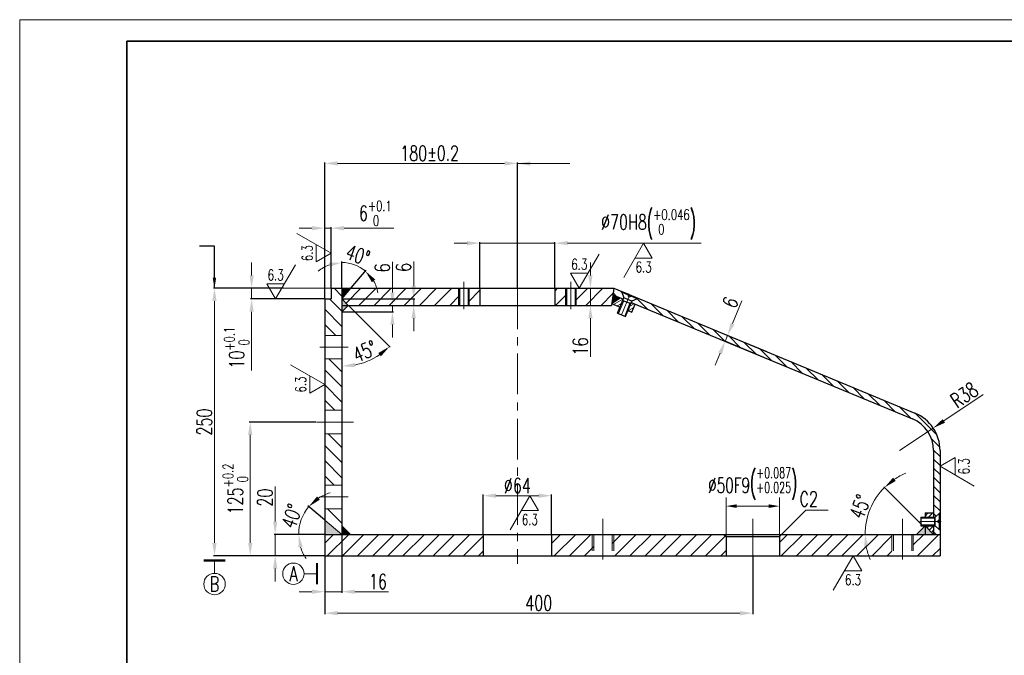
# Model space of a CAD drawing. Header units: millimetres. Extents: x -100 to 1580, y -20 to 1168.
# Tile 2 of 3: x -100 to 820, y 574 to 1168. Entities that reach past the tile are written whole.
import ezdxf
from ezdxf.enums import TextEntityAlignment as Align

# ---------------------------------------------------------------- set-up
doc = ezdxf.new("R2010")
doc.units = ezdxf.units.MM
doc.header["$LTSCALE"] = 1.2
doc.linetypes.add('CENTER', pattern=[50.8, 31.75, -6.35, 6.35, -6.35])
doc.linetypes.add('DASHED', pattern=[19.05, 12.7, -6.35])
for name, color, linetype, lineweight in [('1轮廓实线层', 7, 'Continuous', 35), ('2细线层', 4, 'Continuous', 15), ('3中心线层', 1, 'CENTER', 35), ('4虚线层', 6, 'DASHED', 35), ('5剖面线层', 2, 'Continuous', 15), ('7标注层', 4, 'Continuous', 15), ('YGJ波浪线', 3, 'Continuous', 15), ('YGJ粗实线', 7, 'Continuous', 35), ('YGJ细实线', 3, 'Continuous', 15), ('尺寸线', 4, 'Continuous', 15), ('粗实线', 7, 'Continuous', 30), ('细实线', 2, 'Continuous', 15)]:
    doc.layers.add(name, color=color, linetype=linetype, lineweight=lineweight)
doc.layers.add('PARA2', color=7, linetype='Continuous')
doc.styles.add('HC_GBDIM', font='romans', dxfattribs={"width": 0.667, "bigfont": 'gbcbig'})
doc.styles.add('TH_GBDIM', font='romans.shx', dxfattribs={"width": 0.8, "bigfont": 'gbcbig.shx'})
doc.styles.add('标准', font='romans.shx', dxfattribs={"width": 0.7, "bigfont": 'hzdx.shx'})
doc.dimstyles.new('1比4', dxfattribs={"dimtxt": 14, "dimasz": 12, "dimexe": 1, "dimexo": 0.5, "dimgap": 2.5, "dimtad": 1, "dimdsep": 46, "dimtxsty": '标准', "dimcen": 0, "dimclrd": 256, "dimclrt": 256, "dimadec": 0, "dimazin": 0, "dimtfac": 1, "dimtmove": 0, "dimatfit": 0, "dimfxl": 1, "dimtolj": 1, "dimtzin": 0, "dimlwd": -1, "dimarcsym": 0})
doc.dimstyles.new('HC_GBDIM', dxfattribs={"dimtxt": 3.5, "dimasz": 2.5, "dimexe": 2, "dimexo": 0, "dimgap": 1.5, "dimtad": 1, "dimdec": 1, "dimzin": 0, "dimdsep": 46, "dimtxsty": 'HC_GBDIM', "dimcen": 2.5, "dimclrd": 3, "dimclre": 3, "dimclrt": 2, "dimadec": 0, "dimazin": 0, "dimtfac": 0.714286, "dimtdec": 1, "dimtmove": 0, "dimatfit": 3, "dimfxl": 1, "dimtzin": 0, "dimlwd": -1, "dimlwe": -1, "dimarcsym": 0})
doc.dimstyles.new('TH_GBDIM', dxfattribs={"dimscale": 4, "dimtxt": 3.5, "dimasz": 2.5, "dimexe": 2, "dimexo": 0, "dimgap": 1.5, "dimtad": 1, "dimdec": 1, "dimzin": 0, "dimdsep": 46, "dimtxsty": 'TH_GBDIM', "dimcen": 2.5, "dimadec": 0, "dimazin": 0, "dimtfac": 0.714286, "dimtdec": 1, "dimtmove": 0, "dimatfit": 3, "dimfxl": 1, "dimtolj": 1, "dimtzin": 0, "dimarcsym": 0})
pattern_1 = [(45, (-49.912, 47.743), (-7.07107, 7.07107), [])]

# ---------------------------------------------------------------- blocks, each defined once
blk = doc.blocks.new('*U119')
at = {"layer": 'YGJ粗实线'}
for p in [(0, 0), (390, 287)]:
    blk.add_line(p, (0, 287), dxfattribs=at)
at = {"layer": 'YGJ细实线'}
for p, q in [((-25, -5), (-25, 292)), ((395, 292), (-25, 292)), ((-25, 292), (-25, 287))]:
    blk.add_line(p, q, dxfattribs=at)
blk = doc.blocks.new('*D445')
at = {"layer": '7标注层', "ltscale": 7}
for p, q in [((173.13, 973.17), (161.13, 973.17)), ((191.13, 973.17), (185.13, 973.17)), ((203.13, 973.17), (249.72, 973.17))]:
    blk.add_line(p, q, dxfattribs=at)
at = {"layer": '7标注层', "color": 0, "lineweight": -2, "ltscale": 7}
for p, q in [((185.13, 950.68), (185.13, 974.17)), ((191.13, 917.5), (191.13, 974.17))]:
    blk.add_line(p, q, dxfattribs=at)
at = {"layer": '7标注层'}
for points in [[(173.13, 971.17), (173.13, 975.17), (185.13, 973.17)], [(203.13, 975.17), (203.13, 971.17), (191.13, 973.17)]]:
    blk.add_solid(points, dxfattribs=at)
at = {"layer": '7标注层', "insert": (232.42, 987.11), "char_height": 14, "attachment_point": 5, "style": '标准'}
blk.add_mtext('\\A1;6{}{{\\H0.7x;{\\S+0.1^  0;}}{}}', dxfattribs=at)
blk = doc.blocks.new('*D351')
at = {"layer": '7标注层', "ltscale": 7}
for p, q in [((116.75, 929), (116.75, 941)), ((116.75, 917), (116.75, 907)), ((116.75, 895), (116.75, 840.02))]:
    blk.add_line(p, q, dxfattribs=at)
at = {"layer": '7标注层', "color": 0, "lineweight": -2, "ltscale": 7}
for p, q in [((144.9, 917), (115.75, 917)), ((184.63, 907), (115.75, 907))]:
    blk.add_line(p, q, dxfattribs=at)
at = {"layer": '7标注层'}
for points in [[(114.75, 929), (118.75, 929), (116.75, 917)], [(118.75, 895), (114.75, 895), (116.75, 907)]]:
    blk.add_solid(points, dxfattribs=at)
at = {"layer": '7标注层', "insert": (102.82, 861.51), "char_height": 14, "attachment_point": 5, "rotation": 90, "style": '标准'}
blk.add_mtext('\\A1;10{}{{\\H0.7x;{\\S+0.1^  0;}}{}}', dxfattribs=at)
blk = doc.blocks.new('*D352')
at = {"layer": '7标注层', "ltscale": 7}
for p, q in [((138.76, 699), (138.76, 731.87)), ((138.76, 667), (138.76, 687)), ((138.76, 655), (138.76, 643))]:
    blk.add_line(p, q, dxfattribs=at)
at = {"layer": '7标注层', "color": 0, "lineweight": -2, "ltscale": 7}
for p, q in [((184.63, 687), (137.76, 687)), ((184.63, 667), (137.76, 667))]:
    blk.add_line(p, q, dxfattribs=at)
at = {"layer": '7标注层'}
for points in [[(136.76, 699), (140.76, 699), (138.76, 687)], [(140.76, 655), (136.76, 655), (138.76, 667)]]:
    blk.add_solid(points, dxfattribs=at)
at = {"layer": '7标注层', "insert": (129.26, 721.44), "char_height": 14, "attachment_point": 5, "rotation": 90, "style": '标准'}
blk.add_mtext('\\A1;20{}{{\\H0.7x;}{}}', dxfattribs=at)
blk = doc.blocks.new('*D354')
at = {"layer": '7标注层', "color": 0, "lineweight": -2, "ltscale": 7}
for p, q in [((146.48, 917), (81.04, 917)), ((184.63, 667), (81.04, 667))]:
    blk.add_line(p, q, dxfattribs=at)
at = {"layer": '7标注层', "ltscale": 7}
blk.add_line((82.04, 679), (82.04, 905), dxfattribs=at)
at = {"layer": '7标注层'}
for points in [[(84.04, 905), (80.04, 905), (82.04, 917)], [(80.04, 679), (84.04, 679), (82.04, 667)]]:
    blk.add_solid(points, dxfattribs=at)
at = {"layer": '7标注层', "insert": (72.54, 792), "char_height": 14, "attachment_point": 5, "rotation": 90, "style": '标准'}
blk.add_mtext('\\A1;250{}{{\\H0.7x;}{}}', dxfattribs=at)
blk = doc.blocks.new('*D355')
at = {"layer": '7标注层', "color": 0, "lineweight": -2, "ltscale": 7}
for p, q in [((176.75, 792), (114.45, 792)), ((184.63, 667), (114.45, 667))]:
    blk.add_line(p, q, dxfattribs=at)
at = {"layer": '7标注层', "ltscale": 7}
blk.add_line((115.45, 679), (115.45, 780), dxfattribs=at)
at = {"layer": '7标注层'}
for points in [[(117.45, 780), (113.45, 780), (115.45, 792)], [(113.45, 679), (117.45, 679), (115.45, 667)]]:
    blk.add_solid(points, dxfattribs=at)
at = {"layer": '7标注层', "insert": (101.52, 729.5), "char_height": 14, "attachment_point": 5, "rotation": 90, "style": '标准'}
blk.add_mtext('\\A1;125{}{{\\H0.7x;{\\S+0.2^  0;}}{}}', dxfattribs=at)
blk = doc.blocks.new('*D356')
at = {"layer": '7标注层', "ltscale": 7}
for p, q in [((318.13, 959.17), (306.13, 959.17)), ((400.13, 959.17), (330.13, 959.17)), ((412.13, 959.17), (536.93, 959.17))]:
    blk.add_line(p, q, dxfattribs=at)
at = {"layer": '7标注层', "color": 0, "lineweight": -2, "ltscale": 7}
for p, q in [((330.13, 917.5), (330.13, 960.17)), ((400.13, 917.5), (400.13, 960.17))]:
    blk.add_line(p, q, dxfattribs=at)
at = {"layer": '7标注层'}
for points in [[(318.13, 957.17), (318.13, 961.17), (330.13, 959.17)], [(412.13, 961.17), (412.13, 957.17), (400.13, 959.17)]]:
    blk.add_solid(points, dxfattribs=at)
at = {"layer": '7标注层', "insert": (487.67, 976.61), "char_height": 14, "attachment_point": 5, "style": '标准'}
blk.add_mtext('\\A1;%%c70{}{H8{\\H0.7x;{\\H2.0x;\\W0.5;(}{\\S+0.046^  0;}{\\H2.0x;\\W0.5;)}}{}}', dxfattribs=at)
blk = doc.blocks.new('*D357')
at = {"layer": '7标注层', "color": 0, "lineweight": -2, "ltscale": 7}
for p, q in [((185.13, 907.5), (185.13, 1034.69)), ((365.13, 917.5), (365.13, 1034.69))]:
    blk.add_line(p, q, dxfattribs=at)
at = {"layer": '7标注层', "ltscale": 7}
blk.add_line((197.13, 1033.69), (353.13, 1033.69), dxfattribs=at)
at = {"layer": '7标注层'}
for points in [[(197.13, 1035.69), (197.13, 1031.69), (185.13, 1033.69)], [(353.13, 1031.69), (353.13, 1035.69), (365.13, 1033.69)]]:
    blk.add_solid(points, dxfattribs=at)
at = {"layer": '7标注层', "insert": (283.05, 1043.19), "char_height": 14, "attachment_point": 5, "style": '标准'}
blk.add_mtext('\\A1;180{}{{\\H0.7x;{\\H1.4x;\\A1%%p0.2}}{}}', dxfattribs=at)
blk = doc.blocks.new('*D358')
at = {"layer": '7标注层', "ltscale": 7}
for p, q in [((763.7, 793.06), (800.54, 817.67)), ((722.13, 765.28), (753.73, 786.39))]:
    blk.add_line(p, q, dxfattribs=at)
at = {"layer": '7标注层'}
blk.add_solid([(762.59, 794.72), (764.82, 791.39), (753.73, 786.39)], dxfattribs=at)
at = {"layer": '7标注层', "insert": (782.71, 817.18), "char_height": 14, "attachment_point": 5, "rotation": 33.75, "style": '标准'}
blk.add_mtext('\\A1;R38{}{{\\H0.7x;}{}}', dxfattribs=at)
blk = doc.blocks.new('*D440')
at = {"layer": '7标注层', "color": 0, "lineweight": -2, "ltscale": 7}
for p, q in [((201.13, 686.5), (201.13, 632.45)), ((185.13, 666.5), (185.13, 632.45))]:
    blk.add_line(p, q, dxfattribs=at)
at = {"layer": '7标注层', "ltscale": 7}
for p, q in [((173.13, 633.45), (161.13, 633.45)), ((201.13, 633.45), (185.13, 633.45)), ((213.13, 633.45), (244.6, 633.45))]:
    blk.add_line(p, q, dxfattribs=at)
at = {"layer": '7标注层'}
for points in [[(173.13, 631.45), (173.13, 635.45), (185.13, 633.45)], [(213.13, 635.45), (213.13, 631.45), (201.13, 633.45)]]:
    blk.add_solid(points, dxfattribs=at)
at = {"layer": '7标注层', "insert": (234.86, 642.95), "char_height": 14, "attachment_point": 5, "style": '标准'}
blk.add_mtext('\\A1;16{}{{\\H0.7x;}{}}', dxfattribs=at)
blk = doc.blocks.new('*D473')
at = {"layer": 'YGJ细实线', "color": 3}
for p, q in [((560.13, 667), (560.13, 721.42)), ((610.13, 667), (610.13, 721.42)), ((600.13, 713.42), (570.13, 713.42))]:
    blk.add_line(p, q, dxfattribs=at)
for points in [[(570.13, 715.08), (570.13, 711.75), (560.13, 713.42)], [(600.13, 711.75), (600.13, 715.08), (610.13, 713.42)]]:
    blk.add_solid(points, dxfattribs=at)
at = {"layer": 'YGJ细实线', "color": 2, "insert": (585.13, 734.35), "char_height": 14, "attachment_point": 5, "style": 'HC_GBDIM'}
blk.add_mtext('%%c50{}{F9{\\H0.7x;{\\H2.0x;\\W0.5;(}{\\S+0.087^ +0.025;}{\\H2.0x;\\W0.5;)}}{}}', dxfattribs=at)
blk = doc.blocks.new('*D370')
at = {"layer": '7标注层', "color": 0, "lineweight": -2, "ltscale": 7}
blk.add_line((743.78, 695.36), (707.56, 731.58), dxfattribs=at)
at = {"layer": '7标注层', "ltscale": 7}
for start, end in [(112.79858, 123.89929), (135, 180), (191.10071, 202.20142)]:
    blk.add_arc((752.13, 687), 62.03, start, end, dxfattribs=at)
at = {"layer": '7标注层'}
for points in [[(716.26, 740.04), (718.8, 736.95), (708.27, 730.87)], [(693.25, 675.25), (689.27, 674.87), (690.1, 687)]]:
    blk.add_solid(points, dxfattribs=at)
at = {"layer": '7标注层', "insert": (685.43, 712.86), "char_height": 14, "attachment_point": 5, "rotation": 68.81315, "style": '标准'}
blk.add_mtext('45%%d{}{{\\H0.7x;}{}}', dxfattribs=at)
blk = doc.blocks.new('*D444')
at = {"layer": '7标注层', "ltscale": 7}
for p, q in [((433.4, 929), (433.4, 941)), ((433.4, 917), (433.4, 901)), ((433.4, 889), (433.4, 852.84))]:
    blk.add_line(p, q, dxfattribs=at)
at = {"layer": '7标注层', "color": 0, "lineweight": -2, "ltscale": 7}
for p, q in [((421.87, 917), (434.4, 917)), ((421.87, 901), (434.4, 901))]:
    blk.add_line(p, q, dxfattribs=at)
at = {"layer": '7标注层'}
for points in [[(431.4, 929), (435.4, 929), (433.4, 917)], [(435.4, 889), (431.4, 889), (433.4, 901)]]:
    blk.add_solid(points, dxfattribs=at)
at = {"layer": '7标注层', "insert": (423.9, 862.57), "char_height": 14, "attachment_point": 5, "rotation": 90, "style": '标准'}
blk.add_mtext('\\A1;16{}{{\\H0.7x;}{}}', dxfattribs=at)
blk = doc.blocks.new('*D375')
at = {"layer": '7标注层', "color": 0, "lineweight": -2, "ltscale": 7}
for p, q in [((333.13, 687.5), (333.13, 724.17)), ((397.13, 687.5), (397.13, 724.17))]:
    blk.add_line(p, q, dxfattribs=at)
at = {"layer": '7标注层', "ltscale": 7}
blk.add_line((385.13, 723.17), (345.13, 723.17), dxfattribs=at)
at = {"layer": '7标注层'}
for points in [[(345.13, 725.17), (345.13, 721.17), (333.13, 723.17)], [(385.13, 721.17), (385.13, 725.17), (397.13, 723.17)]]:
    blk.add_solid(points, dxfattribs=at)
at = {"layer": '7标注层', "insert": (365.13, 732.67), "char_height": 14, "attachment_point": 5, "style": '标准'}
blk.add_mtext('\\A1;%%c64', dxfattribs=at)
blk = doc.blocks.new('*D378')
at = {"layer": '7标注层', "color": 0, "lineweight": -2, "ltscale": 7}
for p, q in [((185.13, 666.5), (185.13, 612.37)), ((585.13, 666.5), (585.13, 612.37))]:
    blk.add_line(p, q, dxfattribs=at)
at = {"layer": '7标注层', "ltscale": 7}
blk.add_line((197.13, 613.37), (573.13, 613.37), dxfattribs=at)
at = {"layer": '7标注层'}
for points in [[(197.13, 615.37), (197.13, 611.37), (185.13, 613.37)], [(573.13, 611.37), (573.13, 615.37), (585.13, 613.37)]]:
    blk.add_solid(points, dxfattribs=at)
at = {"layer": '7标注层', "insert": (385.13, 622.87), "char_height": 14, "attachment_point": 5, "style": '标准'}
blk.add_mtext('\\A1;400', dxfattribs=at)
blk = doc.blocks.new('粗糙度')
at = {"layer": '尺寸线'}
for p, q in [((0, 0), (4.62, 8)), ((0, 0), (-2.02, 3.5)), ((-2.02, 3.5), (2.02, 3.5))]:
    blk.add_line(p, q, dxfattribs=at)
at = {"layer": '尺寸线', "lineweight": -3, "style": '标准', "width": 0.7}
blk.add_attdef('粗糙度', text='', height=2.5, dxfattribs=at).set_placement((0.01, 5.6), align=Align.MIDDLE)
blk = doc.blocks.new('*D439')
at = {"layer": '7标注层', "color": 0, "lineweight": -2, "ltscale": 7}
for p, q in [((184.75, 700.75), (169.42, 713.62)), ((184.63, 687), (159.73, 687))]:
    blk.add_line(p, q, dxfattribs=at)
at = {"layer": '7标注层', "ltscale": 7}
for start, end in [(105.83739, 122.9187), (140, 180), (197.0813, 214.16261)]:
    blk.add_arc((201.13, 687), 40.4, start, end, dxfattribs=at)
at = {"layer": '7标注层'}
for points in [[(177.85, 722.42), (180.5, 719.42), (170.18, 712.97)], [(164.49, 675.43), (160.53, 674.84), (160.73, 687)]]:
    blk.add_solid(points, dxfattribs=at)
at = {"layer": '7标注层', "insert": (154.24, 704.07), "char_height": 14, "attachment_point": 5, "rotation": 70, "style": '标准'}
blk.add_mtext('\\A1;40%%d', dxfattribs=at)
blk = doc.blocks.new('*D441')
at = {"layer": '7标注层', "color": 0, "lineweight": -2, "ltscale": 7}
for p, q in [((201.13, 894.5), (201.13, 843.12)), ((207.48, 900.65), (246.3, 861.83))]:
    blk.add_line(p, q, dxfattribs=at)
at = {"layer": '7标注层', "ltscale": 7}
blk.add_arc((201.13, 907), 62.88, 280.95068, 304.04932, dxfattribs=at)
at = {"layer": '7标注层'}
for points in [[(237.61, 853.36), (235.07, 856.45), (245.59, 862.54)], [(212.89, 847.26), (213.27, 843.28), (201.13, 844.12)]]:
    blk.add_solid(points, dxfattribs=at)
at = {"layer": '7标注层', "insert": (222.44, 858.06), "char_height": 14, "attachment_point": 5, "rotation": 23.52744, "style": '标准'}
blk.add_mtext('\\A1;45%%d', dxfattribs=at)
blk = doc.blocks.new('*D442')
at = {"layer": '7标注层', "ltscale": 7}
for p, q in [((248.38, 913), (248.38, 941.6)), ((248.38, 895), (248.38, 901)), ((248.38, 883), (248.38, 871))]:
    blk.add_line(p, q, dxfattribs=at)
at = {"layer": '7标注层', "color": 0, "lineweight": -2, "ltscale": 7}
for p, q in [((201.63, 895), (249.38, 895)), ((207.63, 901), (249.38, 901))]:
    blk.add_line(p, q, dxfattribs=at)
at = {"layer": '7标注层'}
for points in [[(246.38, 913), (250.38, 913), (248.38, 901)], [(250.38, 883), (246.38, 883), (248.38, 895)]]:
    blk.add_solid(points, dxfattribs=at)
at = {"layer": '7标注层', "insert": (238.88, 936.07), "char_height": 14, "attachment_point": 5, "rotation": 90, "style": '标准'}
blk.add_mtext('\\A1;6', dxfattribs=at)
blk = doc.blocks.new('*D443')
at = {"layer": '7标注层', "ltscale": 7}
for p, q in [((268.22, 919), (268.22, 942.07)), ((268.22, 901), (268.22, 907)), ((268.22, 889), (268.22, 877))]:
    blk.add_line(p, q, dxfattribs=at)
at = {"layer": '7标注层', "color": 0, "lineweight": -2, "ltscale": 7}
for p, q in [((201.63, 907), (269.22, 907)), ((207.63, 901), (269.22, 901))]:
    blk.add_line(p, q, dxfattribs=at)
at = {"layer": '7标注层'}
for points in [[(266.22, 919), (270.22, 919), (268.22, 907)], [(270.22, 889), (266.22, 889), (268.22, 901)]]:
    blk.add_solid(points, dxfattribs=at)
at = {"layer": '7标注层', "insert": (258.72, 936.54), "char_height": 14, "attachment_point": 5, "rotation": 90, "style": '标准'}
blk.add_mtext('\\A1;6', dxfattribs=at)
blk = doc.blocks.new('*D454')
at = {"layer": '7标注层', "ltscale": 7}
for p, q in [((566.18, 883.99), (575.01, 905.31)), ((559.29, 867.36), (561.59, 872.91)), ((554.7, 856.28), (550.11, 845.19))]:
    blk.add_line(p, q, dxfattribs=at)
at = {"layer": '7标注层', "color": 0, "lineweight": -2, "ltscale": 7}
for p, q in [((595.44, 852.39), (558.37, 867.75)), ((597.74, 857.94), (560.66, 873.29))]:
    blk.add_line(p, q, dxfattribs=at)
at = {"layer": '7标注层'}
for points in [[(564.33, 884.76), (568.03, 883.23), (561.59, 872.91)], [(556.55, 855.51), (552.85, 857.04), (559.29, 867.36)]]:
    blk.add_solid(points, dxfattribs=at)
at = {"layer": '7标注层', "insert": (564.11, 903.83), "char_height": 14, "attachment_point": 5, "rotation": 67.5, "style": '标准'}
blk.add_mtext('\\A1;6', dxfattribs=at)
blk = doc.blocks.new('*D472')
at = {"layer": '7标注层', "color": 0, "lineweight": -2, "ltscale": 7}
for p, q in [((201.13, 917.5), (201.13, 942.1)), ((209.84, 917.39), (223.69, 933.89))]:
    blk.add_line(p, q, dxfattribs=at)
at = {"layer": '7标注层', "ltscale": 7}
for start, end in [(110.27363, 130.54725), (50, 90), (9.45275, 29.72637)]:
    blk.add_arc((201.13, 907), 34.09, start, end, dxfattribs=at)
at = {"layer": '7标注层'}
for points in [[(189.67, 937.01), (188.97, 940.95), (201.13, 941.1)], [(232.27, 925.19), (229.2, 922.63), (223.04, 933.12)]]:
    blk.add_solid(points, dxfattribs=at)
at = {"layer": '7标注层', "insert": (216.04, 947.97), "char_height": 14, "attachment_point": 5, "rotation": 340, "style": '标准'}
blk.add_mtext('\\A1;40%%d', dxfattribs=at)

msp = doc.modelspace()

# ---------------------------------------------------------------- hatches: boundary and pattern name
at = {"layer": '5剖面线层', "ltscale": 7}
h = msp.add_hatch(dxfattribs=at)
h.set_pattern_fill('_U', color=256, scale=10, angle=315, style=0, pattern_type=0)
h.set_pattern_definition([(315, (-80.312, 31.427), (7.07107, 7.07107), [])])
h.paths.add_polyline_path([(201.131, 917.004), (191.131, 917.004), (191.131, 907.004), (185.131, 907.004), (185.131, 873.004), (201.131, 873.004)])
h.paths.add_polyline_path([(201.131, 851.004), (185.131, 851.004), (185.131, 803.004), (201.131, 803.004)])
h.paths.add_polyline_path([(201.131, 781.004), (185.131, 781.004), (185.131, 733.004), (201.131, 733.004)])
h.paths.add_polyline_path([(201.131, 711.004), (185.131, 711.004), (185.131, 700.43), (201.131, 687.004)])
h = msp.add_hatch(dxfattribs=at)
h.set_pattern_fill('_U', color=256, scale=10, angle=45, style=0, pattern_type=0)
h.set_pattern_definition([(45, (-30.312, 31.427), (-7.07107, 7.07107), [])])
h.paths.add_polyline_path([(311.131, 901.004), (311.131, 917.004), (209.522, 917.004), (201.131, 907.004), (207.131, 901.004), (210.645, 901.004)])
h.paths.add_polyline_path([(319.131, 917.004), (319.131, 901.004), (330.131, 901.004), (330.131, 917.004)])
h.paths.add_polyline_path([(419.131, 917.004), (419.131, 901.004), (453.009, 901.004), (455.131, 917.004)])
h.paths.add_polyline_path([(411.131, 901.004), (411.131, 917.004), (400.131, 917.004), (400.131, 901.004)])
h = msp.add_hatch(dxfattribs=at)
h.set_pattern_fill('_U', color=256, scale=6, angle=315, style=0, pattern_type=0)
h.set_pattern_definition([(315, (-30.3125, 31.4274), (4.24264, 4.24264), [])])
h.paths.add_polyline_path([(464.172, 906.765), (464.688, 908.012), (462.623, 913.217), (462.865, 913.801), (455.131, 917.004), (454.314, 910.848)])
h.paths.add_polyline_path([(734.377, 794.843, -0.3033467), (754.131, 765.278), (754.131, 703.004), (755.481, 703.004), (759.499, 706.904), (760.131, 706.904), (760.131, 765.278, 0.3033467), (736.673, 800.386), (477.462, 907.754), (477.22, 907.171), (472.079, 904.951), (471.563, 903.704)])
h.paths.add_polyline_path([(755.481, 695.004), (754.131, 695.004), (754.131, 687.004), (760.131, 687.004), (760.131, 691.104), (759.499, 691.104)])
h = msp.add_hatch(dxfattribs=at)
h.set_pattern_fill('_U', color=256, scale=3, angle=30, style=0, pattern_type=0)
h.set_pattern_definition([(30, (-29.547, 33.2752), (-1.5, 2.598076), [])])
h.paths.add_polyline_path([(453.226, 902.64), (461.11, 899.374), (464.172, 906.765), (461.305, 907.952)])
h.paths.add_polyline_path([(461.11, 899.374), (464.172, 906.765)], flags=16)
h.paths.add_polyline_path([(468.501, 896.313), (471.563, 903.704)], flags=16)
h.paths.add_polyline_path([(468.501, 896.313), (472.197, 894.782), (475.258, 902.173), (471.563, 903.704)])
h = msp.add_hatch(dxfattribs=at)
h.set_pattern_fill('_U', color=256, scale=3, angle=45, style=0, pattern_type=0)
h.set_pattern_definition([(45, (-28.3125, 31.4274), (-2.12132, 2.12132), [])])
h.paths.add_polyline_path([(754.131, 707.004), (746.131, 707.004), (746.131, 703.004), (754.131, 703.004)])
h.paths.add_polyline_path([(754.131, 703.004), (746.131, 703.004)], flags=16)
h.paths.add_polyline_path([(754.131, 695.004), (746.131, 695.004), (754.131, 687.004)])
h.paths.add_polyline_path([(754.131, 695.004), (746.131, 695.004)], flags=16)
h = msp.add_hatch(color=256, dxfattribs=at)
h.paths.add_polyline_path([(746.131, 687.004), (746.131, 695.004), (738.131, 687.004)])
h.paths.add_polyline_path([(754.131, 687.004), (746.131, 695.004), (746.131, 687.004)])
h = msp.add_hatch(dxfattribs=at)
h.set_pattern_fill('_U', color=256, scale=10, angle=45, style=0, pattern_type=0)
h.set_pattern_definition(pattern_1)
h.paths.add_polyline_path([(435.131, 667.004), (436.631, 667.004), (436.631, 687.004), (435.131, 687.004)])
h.paths.add_polyline_path([(455.131, 687.004), (453.631, 687.004), (453.631, 667.004), (455.131, 667.004)])
at = {"layer": 'YGJ细实线'}
h = msp.add_hatch(color=256, dxfattribs=at)
h.dxf.hatch_style = 1
h.paths.add_polyline_path([(201.131, 917.004), (201.131, 907.004), (209.522, 917.004)])
h = msp.add_hatch(color=256, dxfattribs=at)
h.dxf.hatch_style = 1
h.paths.add_polyline_path([(201.131, 901.004), (207.131, 901.004), (201.131, 907.004)])
h.paths.add_polyline_path([(201.131, 895.004), (207.131, 901.004), (201.131, 901.004)])
h = msp.add_hatch(color=256, dxfattribs=at)
h.dxf.hatch_style = 1
h.paths.add_polyline_path([(453.226, 902.64), (461.305, 907.952), (454.314, 910.848)])
h = msp.add_hatch(color=256, dxfattribs=at)
h.dxf.hatch_style = 1
h.paths.add_polyline_path([(185.131, 700.43), (185.131, 687.004), (201.131, 687.004)])
h = msp.add_hatch(color=256, dxfattribs=at)
h.dxf.hatch_style = 1
h.paths.add_polyline_path([(201.131, 687.004), (209.131, 687.004), (201.131, 695.004)])
at = {"layer": '细实线', "ltscale": 7}
h = msp.add_hatch(dxfattribs=at)
h.set_pattern_fill('_U', color=256, scale=10, angle=45, style=0, pattern_type=0)
h.set_pattern_definition(pattern_1)
h.paths.add_polyline_path([(560.131, 667.004), (560.131, 685.004), (558.131, 687.004), (455.131, 687.004), (455.131, 667.004)])
h.paths.add_polyline_path([(715.131, 667.004), (715.131, 687.004), (612.131, 687.004), (610.131, 685.004), (610.131, 667.004)])
h.paths.add_polyline_path([(735.131, 687.004), (735.131, 667.004), (760.131, 667.004), (760.131, 687.004)])
h.paths.add_polyline_path([(397.131, 687.004), (397.131, 667.004), (435.131, 667.004), (435.131, 687.004)])
h.paths.add_polyline_path([(333.131, 667.004), (333.131, 687.004), (185.131, 687.004), (185.131, 667.004)])

# ---------------------------------------------------------------- linework, layer by layer
at = {"ltscale": 7}
for p, q in [((453.226, 902.64), (461.305, 907.952)), ((746.131, 695.004), (738.131, 687.004)), ((754.131, 687.004), (746.131, 695.004))]:
    msp.add_line(p, q, dxfattribs=at)
at = {"layer": '1轮廓实线层', "ltscale": 7}
msp.add_line((469.239, 911.16), (462.865, 913.801), dxfattribs=at)
at = {"layer": '2细线层', "ltscale": 7}
for p, q in [((464.471, 905.396), (459.553, 893.525)), ((470.383, 902.947), (465.466, 891.075)), ((754.981, 702.204), (742.131, 702.204)), ((754.981, 695.804), (742.131, 695.804))]:
    msp.add_line(p, q, dxfattribs=at)
at = {"layer": '3中心线层', "lineweight": 15}
for p, q in [((315.131, 923.11), (315.131, 897.566)), ((415.131, 923.11), (415.131, 897.566)), ((365.131, 917.004), (365.131, 659.408)), ((462.51, 892.3), (470.163, 910.778)), ((180.46, 862.004), (206.967, 862.004)), ((177.25, 792.004), (211.844, 792.004)), ((180.46, 722.004), (206.967, 722.004)), ((445.131, 701.55), (445.131, 659.415)), ((585.131, 701.55), (585.131, 659.415)), ((725.131, 701.55), (725.131, 659.415)), ((741.29, 699.004), (761.194, 699.004))]:
    msp.add_line(p, q, dxfattribs=at)
at = {"layer": '4虚线层', "lineweight": 15}
for p, q in [((185.131, 873.004), (201.131, 873.004)), ((185.131, 851.004), (201.131, 851.004)), ((185.131, 803.004), (201.131, 803.004)), ((185.131, 781.004), (201.131, 781.004)), ((185.131, 733.004), (201.131, 733.004)), ((185.131, 711.004), (201.131, 711.004)), ((435.131, 687.004), (435.131, 667.004)), ((436.631, 687.004), (436.631, 667.004)), ((453.631, 687.004), (453.631, 667.004)), ((455.131, 687.004), (455.131, 667.004)), ((715.131, 687.004), (715.131, 667.004)), ((716.631, 687.004), (716.631, 667.004)), ((733.631, 687.004), (733.631, 667.004)), ((735.131, 687.004), (735.131, 667.004))]:
    msp.add_line(p, q, dxfattribs=at)
at = {"layer": '7标注层', "ltscale": 7}
for p, q in [((191.131, 917.004), (145.404, 917.004)), ((310.131, 917.004), (310.131, 901.004)), ((320.131, 917.004), (320.131, 901.004)), ((410.131, 917.004), (410.131, 901.004)), ((420.131, 917.004), (420.131, 901.004))]:
    msp.add_line(p, q, dxfattribs=at)
for p in [(468.384, 906.482), (755.481, 699.004)]:
    msp.add_point(p, dxfattribs=at)
at = {"layer": 'PARA2', "color": 6, "ltscale": 7}
for p in [(468.384, 906.482), (755.481, 699.004)]:
    msp.add_point(p, dxfattribs=at)
at = {"layer": 'YGJ细实线'}
for p, q in [((201.131, 907.004), (209.522, 917.004)), ((207.131, 901.004), (201.131, 907.004)), ((201.131, 901.004), (201.131, 895.004)), ((201.131, 895.004), (207.131, 901.004)), ((611.131, 686.004), (634.656, 709.529)), ((634.656, 709.529), (655.602, 709.529)), ((201.131, 687.004), (185.131, 700.43)), ((209.131, 687.004), (201.131, 695.004))]:
    msp.add_line(p, q, dxfattribs=at)
at = {"layer": '粗实线', "ltscale": 7}
for p, q in [((191.131, 917.004), (265.003, 917.004)), ((191.131, 917.004), (191.131, 907.004)), ((201.131, 917.004), (201.131, 687.004)), ((265.003, 917.004), (455.131, 917.004)), ((311.131, 917.004), (311.131, 901.004)), ((319.131, 917.004), (319.131, 901.004)), ((330.131, 917.004), (330.131, 901.004)), ((400.131, 917.004), (400.131, 901.004)), ((411.131, 917.004), (411.131, 901.004)), ((419.131, 917.004), (419.131, 901.004)), ((455.131, 917.004), (453.009, 901.004)), ((455.131, 917.004), (736.673, 800.386)), ((462.865, 913.801), (462.623, 913.217)), ((468.998, 910.576), (462.623, 913.217)), ((462.623, 913.217), (464.688, 908.012)), ((469.239, 911.16), (468.551, 909.497)), ((469.239, 911.16), (471.087, 910.395)), ((185.131, 907.004), (185.131, 667.004)), ((185.131, 907.004), (191.131, 907.004)), ((453.226, 902.64), (461.11, 899.374)), ((454.314, 910.848), (464.172, 906.765)), ((458.814, 893.831), (464.688, 908.012)), ((463.732, 905.703), (471.123, 902.641)), ((472.079, 904.951), (464.688, 908.012)), ((466.205, 890.769), (472.079, 904.951)), ((470.398, 908.732), (468.551, 909.497)), ((471.087, 910.395), (470.398, 908.732)), ((477.22, 907.171), (470.845, 909.811)), ((477.462, 907.754), (471.087, 910.395)), ((471.563, 903.704), (734.377, 794.843)), ((477.22, 907.171), (472.079, 904.951)), ((472.197, 894.782), (475.258, 902.173)), ((477.462, 907.754), (477.22, 907.171)), ((201.131, 901.004), (453.009, 901.004)), ((458.814, 893.831), (466.205, 890.769)), ((468.501, 896.313), (472.197, 894.782)), ((754.131, 765.278), (754.131, 703.004)), ((760.131, 765.278), (760.131, 667.004)), ((742.131, 703.004), (755.481, 703.004)), ((742.131, 703.004), (742.131, 695.004)), ((746.131, 707.004), (746.131, 703.004)), ((746.131, 707.004), (754.131, 707.004)), ((754.981, 703.004), (754.981, 695.004)), ((759.499, 706.904), (755.481, 703.004)), ((755.481, 695.004), (755.481, 703.004)), ((760.131, 700.004), (758.331, 700.004)), ((758.331, 698.004), (758.331, 700.004)), ((760.131, 706.904), (759.499, 706.904)), ((759.499, 700.004), (759.499, 706.904)), ((760.131, 700.004), (760.131, 706.904)), ((760.131, 700.004), (760.131, 698.004)), ((742.131, 695.004), (755.481, 695.004)), ((746.131, 695.004), (746.131, 687.004)), ((754.131, 695.004), (754.131, 687.004)), ((759.499, 691.104), (755.481, 695.004)), ((760.131, 698.004), (758.331, 698.004)), ((759.499, 691.104), (759.499, 698.004)), ((760.131, 691.104), (759.499, 691.104)), ((760.131, 691.104), (760.131, 698.004)), ((185.131, 687.004), (265.003, 687.004)), ((265.003, 687.004), (760.131, 687.004)), ((333.131, 687.004), (333.131, 667.004)), ((397.131, 687.004), (397.131, 667.004)), ((558.131, 687.004), (560.131, 685.004)), ((560.131, 685.004), (560.131, 667.004)), ((560.131, 685.004), (610.131, 685.004)), ((612.131, 687.004), (610.131, 685.004)), ((610.131, 685.004), (610.131, 667.004)), ((185.131, 667.004), (265.003, 667.004)), ((265.003, 667.004), (760.131, 667.004))]:
    msp.add_line(p, q, dxfattribs=at)
for radius in [32, 38]:
    msp.add_arc((722.131, 765.278), radius, 0, 67.5, dxfattribs=at)
at = {"layer": '细实线'}
for p, q in [((82.087, 662.59), (82.087, 650.604)), ((177.795, 650.216), (165.809, 650.216))]:
    msp.add_line(p, q, dxfattribs=at)
at = {"layer": '细实线', "const_width": 2}
for points in [[(72.087, 662.59), (72.087, 662.59), (92.086, 662.59)], [(177.795, 660.216), (177.795, 660.216), (177.795, 640.216)]]:
    msp.add_lwpolyline(points, dxfattribs=at)
at = {"layer": '细实线'}
for centre in [(155.809, 650.216), (82.087, 640.604)]:
    msp.add_circle(centre, 10, dxfattribs=at)

# ---------------------------------------------------------------- block references
at = {"layer": 'YGJ波浪线', "xscale": 4, "yscale": 4, "zscale": 4}
msp.add_blockref('*U119', (0, 0), dxfattribs=at)
at = {"layer": '尺寸线'}
ref = msp.add_blockref('粗糙度', (191.131, 949.802), dxfattribs=dict(at, xscale=4, yscale=4, zscale=4, rotation=90))
ref.add_attrib('粗糙度', '6.3', dxfattribs={"lineweight": -3, "height": 10, "rotation": 270, "style": '标准', "text_generation_flag": 6, "width": 0.7}).set_placement((168.718, 949.826), align=Align.MIDDLE)
ref = msp.add_blockref('粗糙度', (483.136, 959.175), dxfattribs=dict(at, xscale=4, yscale=4, zscale=4, rotation=180))
ref.add_attrib('粗糙度', '6.3', dxfattribs={"lineweight": -3, "height": 10, "style": '标准', "width": 0.7}).set_placement((483.112, 936.762), align=Align.MIDDLE)
ref = msp.add_blockref('粗糙度', (422.971, 917.004), dxfattribs=dict(at, xscale=4, yscale=4, zscale=4))
ref.add_attrib('粗糙度', '6.3', dxfattribs={"lineweight": -3, "height": 10, "rotation": 180, "style": '标准', "text_generation_flag": 6, "width": 0.7}).set_placement((422.995, 939.417), align=Align.MIDDLE)
ref = msp.add_blockref('粗糙度', (139.188, 907.004), dxfattribs=dict(at, xscale=4, yscale=4, zscale=4))
ref.add_attrib('粗糙度', '6.3', dxfattribs={"lineweight": -3, "height": 10, "rotation": 180, "style": '标准', "text_generation_flag": 6, "width": 0.7}).set_placement((139.212, 929.417), align=Align.MIDDLE)
ref = msp.add_blockref('粗糙度', (185.131, 827.004), dxfattribs=dict(at, xscale=4, yscale=4, zscale=4, rotation=90))
ref.add_attrib('粗糙度', '6.3', dxfattribs={"lineweight": -3, "height": 10, "rotation": 270, "style": '标准', "text_generation_flag": 6, "width": 0.7}).set_placement((162.718, 827.028), align=Align.MIDDLE)
ref = msp.add_blockref('粗糙度', (760.131, 750.621), dxfattribs=dict(at, xscale=4, yscale=4, zscale=4, rotation=270))
ref.add_attrib('粗糙度', '6.3', dxfattribs={"lineweight": -3, "height": 10, "rotation": 90, "style": '标准', "width": 0.7}).set_placement((782.544, 750.597), align=Align.MIDDLE)
ref = msp.add_blockref('粗糙度', (376.847, 723.175), dxfattribs=dict(at, xscale=4, yscale=4, zscale=4, rotation=180))
ref.add_attrib('粗糙度', '6.3', dxfattribs={"lineweight": -3, "height": 10, "style": '标准', "width": 0.7}).set_placement((376.823, 700.762), align=Align.MIDDLE)
ref = msp.add_blockref('粗糙度', (678.876, 667.004), dxfattribs=dict(at, xscale=4, yscale=4, zscale=4, rotation=180))
ref.add_attrib('粗糙度', '6.3', dxfattribs={"lineweight": -3, "height": 10, "style": '标准', "width": 0.7}).set_placement((678.852, 644.591), align=Align.MIDDLE)

# ---------------------------------------------------------------- texts
at = {"layer": 'YGJ细实线', "color": 2, "insert": (637.443, 719.973), "char_height": 14, "attachment_point": 5, "style": '标准'}
msp.add_mtext('\\pxql;C2', dxfattribs=at)
at = {"layer": '细实线', "style": '标准', "width": 0.7}
for s, p in [('A', (155.809, 650.216)), ('B', (82.087, 640.604))]:
    msp.add_text(s, height=14, dxfattribs=at).set_placement(p, align=Align.MIDDLE)

# ---------------------------------------------------------------- dimensions: what is measured, and where the dimension line sits
at = {"layer": '7标注层', "ltscale": 7}
for base, p1, p2, text, picture, middle in [((365.131, 1033.694), (185.131, 907.004), (365.131, 917.004), '<>{}{{\\H0.7x;{\\H1.4x;\\A1%%p0.2}}{}}', '*D357', (283.051, 1033.694)), ((185.131, 973.175), (191.131, 917.004), (185.131, 950.183), '6{}{{\\H0.7x;{\\S+0.1^  0;}}{}}', '*D445', (232.424, 973.175)), ((330.131, 959.175), (400.131, 917.004), (330.131, 917.004), '%%c70{}{H8{\\H0.7x;{\\H2.0x;\\W0.5;(}{\\S+0.046^  0;}{\\H2.0x;\\W0.5;)}}{}}', '*D356', (487.668, 959.175)), ((333.131, 723.175), (397.131, 687.004), (333.131, 687.004), '%%c<>', '*D375', (365.131, 723.175)), ((185.131, 633.447), (201.131, 687.004), (185.131, 667.004), '16{}{{\\H0.7x;}{}}', '*D440', (234.864, 633.447)), ((585.131, 613.372), (185.131, 667.004), (585.131, 667.004), '400', '*D378', (385.131, 613.372))]:
    dim = msp.add_linear_dim(base=base, p1=p1, p2=p2, text=text, dimstyle='1比4', override={"dimtxsty": '标准'}, dxfattribs=at)
    dim.commit()
    dim.dimension.update_dxf_attribs({"geometry": picture, "text_midpoint": middle, "dimtype": 160})
for base, line1, line2, picture, middle in [((216.431, 937.469), ((201.131, 917.004), (201.131, 687.004)), ((201.131, 907.004), (209.522, 917.004)), '*D472', (212.791, 939.039)), ((217.406, 846.265), ((207.131, 901.004), (201.131, 907.004)), ((201.131, 901.004), (201.131, 895.004)), '*D441', (226.232, 849.35)), ((165.027, 705.136), ((201.131, 687.004), (185.131, 700.43)), ((185.131, 687.004), (265.003, 687.004)), '*D439', (163.166, 700.822))]:
    dim = msp.add_angular_dim_2l(base=base, line1=line1, line2=line2, dimstyle='1比4', override={"dimtxsty": '标准'}, dxfattribs=at)
    dim.commit()
    dim.dimension.update_dxf_attribs({"geometry": picture, "text_midpoint": middle, "dimtype": 162})
dim = msp.add_linear_dim(base=(116.753, 907.004), p1=(145.404, 917.004), p2=(185.131, 907.004), angle=90, text='10{}{{\\H0.7x;{\\S+0.1^  0;}}{}}', dimstyle='1比4', dxfattribs=at)
dim.commit()
dim.dimension.update_dxf_attribs({"geometry": '*D351', "text_midpoint": (116.753, 861.511), "dimtype": 160})
for base, p1, p2, picture, middle in [((268.222, 907.004), (207.131, 901.004), (201.131, 907.004), '*D443', (268.222, 936.538)), ((248.378, 901.004), (201.131, 895.004), (207.131, 901.004), '*D442', (248.378, 936.071))]:
    dim = msp.add_linear_dim(base=base, p1=p1, p2=p2, angle=90, dimstyle='1比4', override={"dimtxsty": '标准'}, dxfattribs=at)
    dim.commit()
    dim.dimension.update_dxf_attribs({"geometry": picture, "text_midpoint": middle, "dimtype": 160})
for base, p1, p2, angle, text, picture, middle, dimtype in [((433.398, 901.004), (421.373, 917.004), (421.373, 901.004), 270, '16{}{{\\H0.7x;}{}}', '*D444', (433.398, 862.571), 161), ((82.037, 917.004), (185.131, 667.004), (146.975, 917.004), 90, '250{}{{\\H0.7x;}{}}', '*D354', (82.037, 792.004), 160), ((115.455, 792.004), (185.131, 667.004), (177.25, 792.004), 90, '125{}{{\\H0.7x;{\\S+0.2^  0;}}{}}', '*D355', (115.455, 729.504), 160), ((138.758, 687.004), (185.131, 667.004), (185.131, 687.004), 90, '20{}{{\\H0.7x;}{}}', '*D352', (138.758, 721.438), 160)]:
    dim = msp.add_linear_dim(base=base, p1=p1, p2=p2, angle=angle, text=text, dimstyle='1比4', override={"dimtxsty": '标准'}, dxfattribs=at)
    dim.commit()
    dim.dimension.update_dxf_attribs({"geometry": picture, "text_midpoint": middle, "dimtype": dimtype})
dim = msp.add_aligned_dim(p1=(595.902, 852.201), p2=(598.198, 857.744), distance=39.626, dimstyle='1比4', override={"dimtxsty": '标准'}, dxfattribs=at)
dim.commit()
dim.dimension.update_dxf_attribs({"geometry": '*D454', "text_midpoint": (564.113, 903.829)})
dim = msp.add_radius_dim(center=(722.131, 765.278), mpoint=(753.727, 786.39), text='R38{}{{\\H0.7x;}{}}', dimstyle='1比4', override={"dimtxsty": '标准'}, dxfattribs=at)
dim.commit()
dim.dimension.update_dxf_attribs({"geometry": '*D358', "text_midpoint": (787.983, 809.28), "dimtype": 164})
dim = msp.add_angular_dim_2l(base=(698.407, 718.022), line1=((752.131, 687.004), (744.131, 695.004)), line2=((235.131, 687.004), (760.131, 687.004)), text='45%%d{}{{\\H0.7x;}{}}', dimstyle='1比4', override={"dimtxsty": '标准'}, dxfattribs=at)
dim.commit()
dim.dimension.update_dxf_attribs({"geometry": '*D370', "text_midpoint": (694.289, 709.424), "dimtype": 162})
at = {"layer": 'YGJ细实线'}
dim = msp.add_linear_dim(base=(560.131, 713.415), p1=(610.131, 667.004), p2=(560.131, 667.004), text='%%c<>{}{F9{\\H0.7x;{\\H2.0x;\\W0.5;(}{\\S+0.087^ +0.025;}{\\H2.0x;\\W0.5;)}}{}}', dimstyle='HC_GBDIM', override={"dimscale": 4, "dimdec": 0, "dimtxsty": 'HC_GBDIM'}, dxfattribs=at)
dim.commit()
dim.dimension.update_dxf_attribs({"geometry": '*D473', "text_midpoint": (585.131, 713.415), "dimtype": 160})

# ---------------------------------------------------------------- leaders
at = {"layer": '7标注层', "ltscale": 7}
msp.add_leader([(365.131, 1033.551), (414.142, 1033.551)], dimstyle='1比4', override={"dimgap": 1.5, "dimtad": 0}, dxfattribs=at)
msp.add_leader([(82.013, 917.004), (82.013, 956.364), (68.013, 956.364)], dimstyle='TH_GBDIM', dxfattribs=at)

doc.saveas('drawing.dxf')
